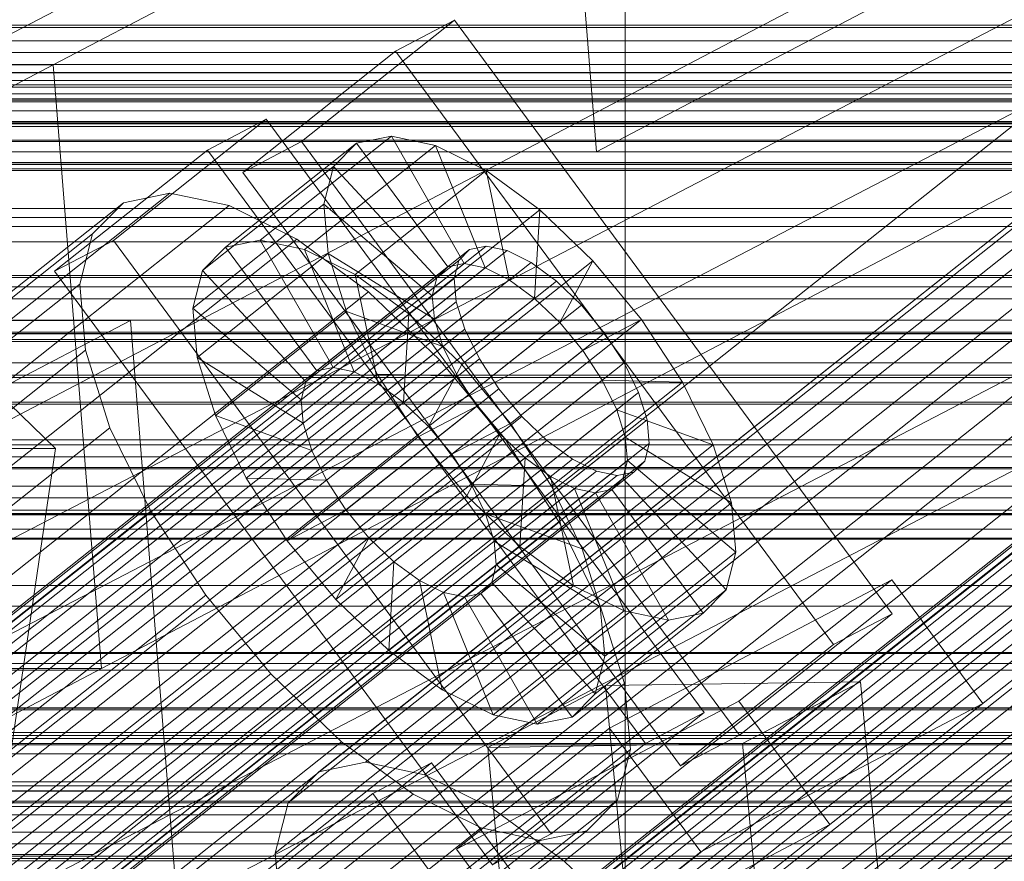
# Model space of a CAD drawing. Header units: millimetres. Extents: x -4738 to 65662, y -68080 to 6847.
# Tile 181 of 256: x -739 to -675, y -33708 to -33653. Entities that reach past the tile are written whole.
import ezdxf

# ---------------------------------------------------------------- set-up
doc = ezdxf.new("R2010")
doc.units = ezdxf.units.MM
for name, color, linetype, lineweight in [('COTAS_O', 1, 'Continuous', 0), ('frontal_C03', 7, 'Continuous', 0), ('frontal_C10', 7, 'Continuous', 0), ('frontal_secador', 7, 'Continuous', 0)]:
    doc.layers.add(name, color=color, linetype=linetype, lineweight=lineweight)
doc.dimstyles.new('R19_100', dxfattribs={"dimtxt": 250, "dimasz": 150, "dimexe": 150, "dimexo": 80, "dimgap": 100, "dimtad": 1, "dimtih": 1, "dimtoh": 1, "dimdsep": 46, "dimcen": 0.09, "dimadec": 0, "dimazin": 0, "dimtfac": 1, "dimtdec": 4, "dimtofl": 0, "dimtmove": 0, "dimatfit": 3, "dimfxl": 1, "dimtolj": 1, "dimtzin": 0, "dimarcsym": 0})

# ---------------------------------------------------------------- blocks, each defined once
blk = doc.blocks.new('DIM_R31_48')
at = {"layer": 'COTAS_O'}
for p, q in [((-1725, -33700), (-1575, -33655)), ((1725, -33700), (1575, -33655)), ((-1725, -34400), (-1725, -33700)), ((-1725, -33700), (1725, -33700)), ((-1725, -33700), (-1575, -33745)), ((1725, -33700), (1575, -33745)), ((1725, -34400), (1725, -33700))]:
    blk.add_line(p, q, dxfattribs=at)
blk.add_text('3450 O', height=250, dxfattribs=at).set_placement((0, -33600))
blk = doc.blocks.new('DIM_R31_53')
at = {"layer": 'COTAS_O'}
for p, q in [((-1480, -33670), (-780, -33670)), ((-780, -33670), (-825, -33820)), ((-780, -36000), (-780, -33670)), ((-780, -33670), (-735, -33820)), ((-780, -36000), (-825, -35850)), ((-780, -36000), (-735, -35850)), ((-1480, -36000), (-780, -36000))]:
    blk.add_line(p, q, dxfattribs=at)
blk.add_text('2330 O', height=250, rotation=90, dxfattribs=at).set_placement((-880, -34835))
blk = doc.blocks.new('DIM_R31_55')
at = {"layer": 'COTAS_O'}
for p, q in [((-1400, -33000), (-700, -33000)), ((-700, -33000), (-745, -33150)), ((-700, -36000), (-700, -33000)), ((-700, -33000), (-655, -33150)), ((-700, -36000), (-745, -35850)), ((-700, -36000), (-655, -35850)), ((-1400, -36000), (-700, -36000))]:
    blk.add_line(p, q, dxfattribs=at)
blk.add_text('3000 O', height=250, rotation=90, dxfattribs=at).set_placement((-800, -34500))

msp = doc.modelspace()

# ---------------------------------------------------------------- linework, layer by layer
at = {"layer": 'frontal_C03'}
for p, q in [((1250, -33657.745), (-1250, -33657.745)), ((1250, -33658.062), (-1250, -33658.062)), ((1496, -33658.154), (-1496, -33658.154)), ((1496, -33658.271), (-1496, -33658.271)), ((1250, -33658.856), (-1250, -33658.856)), ((1496, -33659.537), (-1496, -33659.537)), ((1496, -33659.873), (-1496, -33659.873)), ((-1250, -33659.62), (1250, -33659.62)), ((1250, -33660.743), (-1250, -33660.743)), ((-1250, -33660.829), (1250, -33660.829)), ((1250, -33661.507), (-1250, -33661.507)), ((1496, -33662.212), (-1496, -33662.212)), ((1250, -33662.301), (-1250, -33662.301)), ((1496, -33662.713), (-1496, -33662.713)), ((1250, -33662.618), (-1250, -33662.618)), ((1250, -33662.722), (-1250, -33662.722)), ((-1496, -33665.77), (1496, -33665.77)), ((1496, -33666.362), (-1496, -33666.362)), ((1496, -33669.67), (-1496, -33669.67)), ((1496, -33670.262), (-1496, -33670.262)), ((1496, -33673.318), (-1496, -33673.318)), ((1250, -33673.31), (-1250, -33673.31)), ((1496, -33673.82), (-1496, -33673.82)), ((1250, -33675.202), (-1250, -33675.202)), ((1496, -33676.159), (-1496, -33676.159)), ((1496, -33676.494), (-1496, -33676.494)), ((1496, -33677.76), (-1496, -33677.76)), ((1496, -33677.878), (-1496, -33677.878)), ((1250, -33680.203), (-1250, -33680.203)), ((1250, -33680.519), (-1250, -33680.519)), ((1250, -33681.313), (-1250, -33681.313)), ((-1250, -33682.078), (1250, -33682.078)), ((1250, -33683.201), (-1250, -33683.201)), ((1250, -33683.965), (-1250, -33683.965)), ((1250, -33684.759), (-1250, -33684.759)), ((1250, -33684.984), (-1250, -33684.984)), ((1250, -33685.075), (-1250, -33685.075)), ((1250, -33686.588), (-1250, -33686.588)), ((1250, -33694.075), (-1250, -33694.075)), ((1250, -33695.147), (-1250, -33695.147)), ((1250, -33699.199), (-1250, -33699.199)), ((1250, -33699.575), (-1250, -33699.575)), ((1250, -33702.661), (-1250, -33702.661)), ((1250, -33702.977), (-1250, -33702.977)), ((1250, -33703.771), (-1250, -33703.771)), ((-1250, -33704.535), (1250, -33704.535)), ((1250, -33705.658), (-1250, -33705.658)), ((1250, -33706.422), (-1250, -33706.422)), ((1250, -33707.216), (-1250, -33707.216)), ((1250, -33707.533), (-1250, -33707.533))]:
    msp.add_line(p, q, dxfattribs=at)
at = {"layer": 'frontal_C10'}
for p, q in [((-737.129, -33655.865), (-532.322, -33548.61)), ((-557.234, -33574.658), (-716.857, -33701.132)), ((-560.257, -33575.281), (-719.88, -33701.756)), ((-553.392, -33575.466), (-713.015, -33701.94)), ((-562.255, -33577.294), (-721.877, -33703.768)), ((-536.701, -33578.102), (-721.864, -33724.812)), ((-548.992, -33577.65), (-708.615, -33704.125)), ((-537.772, -33578.323), (-722.935, -33725.033)), ((-535.34, -33578.388), (-720.502, -33725.098)), ((-538.48, -33579.036), (-723.643, -33725.746)), ((-533.781, -33579.162), (-718.943, -33725.872)), ((-538.776, -33580.192), (-723.939, -33726.903)), ((-563.09, -33580.558), (-722.713, -33707.032)), ((-532.131, -33580.371), (-717.293, -33727.081)), ((-544.335, -33581.062), (-703.958, -33707.536)), ((-538.641, -33581.714), (-723.803, -33728.424)), ((-530.501, -33581.932), (-715.664, -33728.643)), ((-538.083, -33583.496), (-723.245, -33730.206)), ((-714.167, -33730.45), (-529.004, -33583.74)), ((-562.708, -33584.851), (-722.331, -33711.326)), ((-537.14, -33585.418), (-722.303, -33732.128)), ((-527.742, -33585.67), (-712.904, -33732.381)), ((-539.737, -33585.469), (-699.36, -33711.943)), ((-535.877, -33587.348), (-721.04, -33734.059)), ((-526.799, -33587.592), (-711.962, -33734.303)), ((-770.815, -33695.053), (-566.008, -33587.797)), ((-733.995, -33695.053), (-529.188, -33587.797)), ((-534.38, -33589.156), (-719.543, -33735.867)), ((-526.241, -33589.375), (-711.404, -33736.085)), ((-561.133, -33589.882), (-720.756, -33716.356)), ((-532.751, -33590.718), (-717.914, -33737.428)), ((-695.135, -33717.045), (-535.512, -33590.57)), ((-531.101, -33591.926), (-716.263, -33738.637)), ((-558.473, -33595.306), (-718.096, -33721.78)), ((-554.909, -33600.754), (-714.532, -33727.229)), ((-550.684, -33605.856), (-710.307, -33732.33)), ((-734.517, -33707.108), (-562.195, -33617.575)), ((-681.393, -33623.455), (-853.715, -33712.988)), ((-561.729, -33623.455), (-734.05, -33712.988)), ((-701.86, -33661.52), (-632.953, -33625.434)), ((-701.86, -33661.52), (-703.819, -33637.028)), ((-649.385, -33639.655), (-821.707, -33729.188)), ((-734.517, -33707.108), (-649.385, -33639.655)), ((-821.24, -33735.068), (-648.918, -33645.535)), ((-648.918, -33645.535), (-734.05, -33712.988)), ((-711.079, -33652.974), (-721.011, -33660.844)), ((-714.897, -33654.979), (-711.079, -33652.974)), ((-682.644, -33691.489), (-711.079, -33652.974)), ((-540.235, -33653.299), (-812.702, -33653.299)), ((-569.462, -33653.432), (-808.792, -33653.432)), ((-545.801, -33654.311), (-818.268, -33654.311)), ((-540.837, -33655.074), (-813.304, -33655.074)), ((-724.829, -33662.848), (-714.897, -33654.979)), ((-714.897, -33654.979), (-686.463, -33693.494)), ((-545.108, -33655.85), (-817.575, -33655.85)), ((-783.067, -33679.922), (-737.129, -33655.865)), ((-773.948, -33655.865), (-737.129, -33655.865)), ((-737.129, -33655.865), (-733.995, -33695.053)), ((-541.597, -33656.39), (-814.064, -33656.39)), ((-550.323, -33656.372), (-789.652, -33656.372)), ((-544.282, -33656.878), (-816.749, -33656.878)), ((-543.381, -33657.324), (-815.848, -33657.324)), ((-542.465, -33657.157), (-814.932, -33657.157)), ((-723.297, -33659.389), (-733.229, -33667.259)), ((-727.115, -33661.394), (-723.297, -33659.389)), ((-694.863, -33697.904), (-723.297, -33659.389)), ((-568.616, -33659.699), (-807.945, -33659.699)), ((-715.176, -33660.489), (-723.689, -33667.235)), ((-717.437, -33660.956), (-715.176, -33660.489)), ((-710.442, -33668.759), (-715.176, -33660.489)), ((-715.176, -33660.489), (-712.302, -33661.094)), ((-717.437, -33660.956), (-725.95, -33667.701)), ((-721.011, -33660.844), (-724.829, -33662.848)), ((-721.011, -33660.844), (-692.576, -33699.359)), ((-712.302, -33661.094), (-720.815, -33667.839)), ((-718.931, -33662.461), (-717.437, -33660.956)), ((-711.513, -33668.98), (-717.437, -33660.956)), ((-709.081, -33669.045), (-712.302, -33661.094)), ((-712.302, -33661.094), (-709.01, -33662.728)), ((-737.047, -33669.264), (-727.115, -33661.394)), ((-727.115, -33661.394), (-698.681, -33699.909)), ((-655.836, -33661.52), (-701.86, -33661.52)), ((-551.456, -33662.335), (-790.786, -33662.335)), ((-718.931, -33662.461), (-727.444, -33669.206)), ((-719.556, -33664.903), (-718.931, -33662.461)), ((-712.221, -33669.693), (-718.931, -33662.461)), ((-696.395, -33701.364), (-724.829, -33662.848)), ((-709.01, -33662.728), (-717.524, -33669.473)), ((-707.522, -33669.819), (-709.01, -33662.728)), ((-709.01, -33662.728), (-705.527, -33665.28)), ((-729.556, -33664.191), (-889.179, -33790.665)), ((-732.579, -33664.814), (-729.556, -33664.191)), ((-729.556, -33664.191), (-725.714, -33664.999)), ((-732.579, -33664.814), (-892.202, -33791.289)), ((-725.714, -33664.999), (-885.337, -33791.473)), ((-734.576, -33666.827), (-732.579, -33664.814)), ((-719.556, -33664.903), (-728.069, -33671.648)), ((-725.714, -33664.999), (-721.314, -33667.183)), ((-712.517, -33670.849), (-719.556, -33664.903)), ((-719.27, -33668.115), (-719.556, -33664.903)), ((-567.165, -33665.192), (-806.494, -33665.192)), ((-705.527, -33665.28), (-714.04, -33672.025)), ((-705.871, -33671.028), (-705.527, -33665.28)), ((-705.527, -33665.28), (-702.087, -33668.576)), ((-734.576, -33666.827), (-894.199, -33793.301)), ((-735.412, -33670.091), (-734.576, -33666.827)), ((-709.023, -33667.635), (-894.186, -33814.345)), ((-721.314, -33667.183), (-880.937, -33793.658)), ((-553.154, -33667.344), (-792.483, -33667.344)), ((-733.229, -33667.259), (-737.047, -33669.264)), ((-733.229, -33667.259), (-704.795, -33705.774)), ((-725.95, -33667.701), (-727.444, -33669.206)), ((-723.689, -33667.235), (-725.95, -33667.701)), ((-725.95, -33667.701), (-720.026, -33675.725)), ((-720.815, -33667.839), (-723.689, -33667.235)), ((-723.689, -33667.235), (-718.955, -33675.504)), ((-721.314, -33667.183), (-716.657, -33670.595)), ((-710.094, -33667.856), (-709.023, -33667.635)), ((-709.023, -33667.635), (-707.662, -33667.921)), ((-710.094, -33667.856), (-895.257, -33814.566)), ((-707.662, -33667.921), (-892.824, -33814.631)), ((-719.27, -33668.115), (-727.783, -33674.86)), ((-717.524, -33669.473), (-720.815, -33667.839)), ((-720.815, -33667.839), (-717.594, -33675.79)), ((-712.381, -33672.371), (-719.27, -33668.115)), ((-718.092, -33671.877), (-719.27, -33668.115)), ((-710.802, -33668.569), (-710.094, -33667.856)), ((-707.662, -33667.921), (-706.103, -33668.695)), ((-710.802, -33668.569), (-895.964, -33815.279)), ((-706.103, -33668.695), (-891.265, -33815.405)), ((-720.026, -33675.725), (-711.513, -33668.98)), ((-718.955, -33675.504), (-710.442, -33668.759)), ((-711.513, -33668.98), (-712.221, -33669.693)), ((-710.442, -33668.759), (-711.513, -33668.98)), ((-711.098, -33669.725), (-710.802, -33668.569)), ((-702.087, -33668.576), (-710.6, -33675.322)), ((-709.081, -33669.045), (-710.442, -33668.759)), ((-706.103, -33668.695), (-704.452, -33669.904)), ((-704.242, -33672.589), (-702.087, -33668.576)), ((-702.087, -33668.576), (-698.927, -33672.392)), ((-565.207, -33669.536), (-804.537, -33669.536)), ((-708.613, -33707.779), (-737.047, -33669.264)), ((-727.444, -33669.206), (-728.069, -33671.648)), ((-727.444, -33669.206), (-720.734, -33676.438)), ((-717.594, -33675.79), (-709.081, -33669.045)), ((-714.04, -33672.025), (-717.524, -33669.473)), ((-717.524, -33669.473), (-716.035, -33676.564)), ((-707.522, -33669.819), (-709.081, -33669.045)), ((-711.098, -33669.725), (-896.261, -33816.436)), ((-735.412, -33670.091), (-895.035, -33796.565)), ((-704.452, -33669.904), (-889.615, -33816.614)), ((-747.948, -33670.154), (-736.983, -33680.764)), ((-735.03, -33674.384), (-735.412, -33670.091)), ((-720.734, -33676.438), (-712.221, -33669.693)), ((-716.035, -33676.564), (-707.522, -33669.819)), ((-712.221, -33669.693), (-712.517, -33670.849)), ((-710.962, -33671.247), (-711.098, -33669.725)), ((-705.871, -33671.028), (-707.522, -33669.819)), ((-704.452, -33669.904), (-702.823, -33671.465)), ((-716.657, -33670.595), (-876.28, -33797.069)), ((-721.03, -33677.595), (-712.517, -33670.849)), ((-716.657, -33670.595), (-712.059, -33675.002)), ((-712.517, -33670.849), (-712.381, -33672.371)), ((-710.962, -33671.247), (-896.125, -33817.957)), ((-702.823, -33671.465), (-887.986, -33818.176)), ((-555.3, -33671.058), (-794.63, -33671.058)), ((-714.385, -33677.773), (-705.871, -33671.028)), ((-710.404, -33673.029), (-710.962, -33671.247)), ((-704.242, -33672.589), (-705.871, -33671.028)), ((-702.823, -33671.465), (-701.326, -33673.273)), ((-728.069, -33671.648), (-721.03, -33677.595)), ((-728.069, -33671.648), (-727.783, -33674.86)), ((-718.092, -33671.877), (-726.605, -33678.623)), ((-711.823, -33674.153), (-718.092, -33671.877)), ((-716.102, -33675.935), (-718.092, -33671.877)), ((-714.04, -33672.025), (-714.385, -33677.773)), ((-710.6, -33675.322), (-714.04, -33672.025)), ((-562.877, -33672.436), (-802.207, -33672.436)), ((-732.121, -33672.452), (-764.338, -33672.452)), ((-743.605, -33678.466), (-732.121, -33672.452)), ((-717.237, -33858.594), (-732.121, -33672.452)), ((-720.895, -33679.116), (-712.381, -33672.371)), ((-712.755, -33679.335), (-704.242, -33672.589)), ((-712.381, -33672.371), (-711.823, -33674.153)), ((-707.44, -33679.138), (-698.927, -33672.392)), ((-702.745, -33674.397), (-704.242, -33672.589)), ((-698.927, -33672.392), (-702.745, -33674.397)), ((-698.927, -33672.392), (-696.261, -33676.468)), ((-710.404, -33673.029), (-895.567, -33819.739)), ((-886.489, -33819.983), (-701.326, -33673.273)), ((-557.749, -33673.224), (-797.078, -33673.224)), ((-709.462, -33674.951), (-710.404, -33673.029)), ((-701.326, -33673.273), (-700.064, -33675.203)), ((-560.334, -33673.694), (-799.663, -33673.694)), ((-735.03, -33674.384), (-894.653, -33800.859)), ((-733.455, -33679.415), (-735.03, -33674.384)), ((-720.336, -33680.898), (-711.823, -33674.153)), ((-711.823, -33674.153), (-710.881, -33676.075)), ((-702.745, -33674.397), (-711.258, -33681.142)), ((-701.482, -33676.328), (-702.745, -33674.397)), ((-709.462, -33674.951), (-894.624, -33821.661)), ((-700.064, -33675.203), (-885.226, -33821.914)), ((-712.059, -33675.002), (-871.682, -33801.476)), ((-727.783, -33674.86), (-720.895, -33679.116)), ((-727.783, -33674.86), (-726.605, -33678.623)), ((-710.6, -33675.322), (-712.755, -33679.335)), ((-712.059, -33675.002), (-707.834, -33680.103)), ((-707.44, -33679.138), (-710.6, -33675.322)), ((-708.199, -33676.881), (-709.462, -33674.951)), ((-700.064, -33675.203), (-699.121, -33677.125)), ((-716.102, -33675.935), (-724.615, -33682.68)), ((-720.734, -33676.438), (-720.026, -33675.725)), ((-720.026, -33675.725), (-718.955, -33675.504)), ((-718.955, -33675.504), (-717.594, -33675.79)), ((-717.594, -33675.79), (-716.035, -33676.564)), ((-710.881, -33676.075), (-716.102, -33675.935)), ((-713.436, -33680.01), (-716.102, -33675.935)), ((-721.03, -33677.595), (-720.734, -33676.438)), ((-719.394, -33682.82), (-710.881, -33676.075)), ((-716.035, -33676.564), (-714.385, -33677.773)), ((-710.881, -33676.075), (-709.618, -33678.006)), ((-709.996, -33683.073), (-701.482, -33676.328)), ((-696.261, -33676.468), (-704.774, -33683.213)), ((-700.54, -33678.25), (-701.482, -33676.328)), ((-701.482, -33676.328), (-696.261, -33676.468)), ((-696.261, -33676.468), (-694.271, -33680.525)), ((-708.199, -33676.881), (-893.362, -33823.592)), ((-699.121, -33677.125), (-884.283, -33823.836)), ((-706.702, -33678.689), (-708.199, -33676.881)), ((-699.121, -33677.125), (-698.563, -33678.908)), ((-720.895, -33679.116), (-721.03, -33677.595)), ((-714.385, -33677.773), (-712.755, -33679.335)), ((-718.131, -33684.751), (-709.618, -33678.006)), ((-709.618, -33678.006), (-713.436, -33680.01)), ((-709.618, -33678.006), (-708.121, -33679.813)), ((-709.053, -33684.995), (-700.54, -33678.25)), ((-699.982, -33680.032), (-700.54, -33678.25)), ((-700.54, -33678.25), (-694.271, -33680.525)), ((-706.702, -33678.689), (-891.865, -33825.4)), ((-698.563, -33678.908), (-883.725, -33825.618)), ((-726.605, -33678.623), (-720.336, -33680.898)), ((-726.605, -33678.623), (-724.615, -33682.68)), ((-720.336, -33680.898), (-720.895, -33679.116)), ((-711.258, -33681.142), (-707.44, -33679.138)), ((-704.774, -33683.213), (-707.44, -33679.138)), ((-705.073, -33680.251), (-706.702, -33678.689)), ((-698.563, -33678.908), (-698.427, -33680.429)), ((-733.455, -33679.415), (-893.078, -33805.889)), ((-730.795, -33684.839), (-733.455, -33679.415)), ((-716.634, -33686.559), (-708.121, -33679.813)), ((-712.755, -33679.335), (-711.258, -33681.142)), ((-708.121, -33679.813), (-710.276, -33683.827)), ((-708.121, -33679.813), (-706.492, -33681.375)), ((-705.073, -33680.251), (-890.235, -33826.961)), ((-698.427, -33680.429), (-883.59, -33827.14)), ((-867.457, -33806.578), (-707.834, -33680.103)), ((-713.436, -33680.01), (-721.949, -33686.756)), ((-710.276, -33683.827), (-713.436, -33680.01)), ((-708.495, -33686.777), (-699.982, -33680.032)), ((-707.834, -33680.103), (-704.27, -33685.551)), ((-703.423, -33681.459), (-705.073, -33680.251)), ((-699.846, -33681.553), (-699.982, -33680.032)), ((-699.982, -33680.032), (-693.093, -33684.288)), ((-698.427, -33680.429), (-698.724, -33681.586)), ((-768.037, -33890.964), (-736.983, -33680.764)), ((-736.983, -33680.764), (-759.996, -33680.764)), ((-719.394, -33682.82), (-720.336, -33680.898)), ((-694.271, -33680.525), (-702.785, -33687.271)), ((-694.271, -33680.525), (-693.093, -33684.288)), ((-703.423, -33681.459), (-888.585, -33828.17)), ((-698.724, -33681.586), (-883.886, -33828.296)), ((-715.005, -33688.12), (-706.492, -33681.375)), ((-711.258, -33681.142), (-709.996, -33683.073)), ((-708.359, -33688.299), (-699.846, -33681.553)), ((-706.492, -33681.375), (-706.837, -33687.123)), ((-706.492, -33681.375), (-704.842, -33682.584)), ((-701.864, -33682.233), (-703.423, -33681.459)), ((-700.142, -33682.71), (-699.846, -33681.553)), ((-699.846, -33681.553), (-692.807, -33687.5)), ((-698.724, -33681.586), (-699.431, -33682.299)), ((-701.864, -33682.233), (-887.026, -33828.944)), ((-699.431, -33682.299), (-884.594, -33829.009)), ((-700.502, -33682.52), (-701.864, -33682.233)), ((-699.431, -33682.299), (-700.502, -33682.52)), ((-700.502, -33682.52), (-885.665, -33829.23)), ((-724.615, -33682.68), (-719.394, -33682.82)), ((-724.615, -33682.68), (-721.949, -33686.756)), ((-718.131, -33684.751), (-719.394, -33682.82)), ((-713.355, -33689.329), (-704.842, -33682.584)), ((-708.656, -33689.455), (-700.142, -33682.71)), ((-704.842, -33682.584), (-703.353, -33689.675)), ((-704.842, -33682.584), (-703.283, -33683.358)), ((-700.85, -33683.423), (-700.142, -33682.71)), ((-700.142, -33682.71), (-693.432, -33689.942)), ((-711.796, -33690.103), (-703.283, -33683.358)), ((-710.434, -33690.389), (-701.921, -33683.644)), ((-704.774, -33683.213), (-709.996, -33683.073)), ((-709.996, -33683.073), (-709.053, -33684.995)), ((-709.363, -33690.168), (-700.85, -33683.423)), ((-702.785, -33687.271), (-704.774, -33683.213)), ((-703.283, -33683.358), (-700.061, -33691.309)), ((-703.283, -33683.358), (-701.921, -33683.644)), ((-701.921, -33683.644), (-700.85, -33683.423)), ((-701.921, -33683.644), (-697.187, -33691.913)), ((-700.85, -33683.423), (-694.926, -33691.447)), ((-710.276, -33683.827), (-718.789, -33690.572)), ((-706.837, -33687.123), (-710.276, -33683.827)), ((-693.093, -33684.288), (-701.606, -33691.034)), ((-693.093, -33684.288), (-692.807, -33687.5)), ((-730.795, -33684.839), (-890.417, -33811.313)), ((-727.231, -33690.287), (-730.795, -33684.839)), ((-721.949, -33686.756), (-718.131, -33684.751)), ((-716.634, -33686.559), (-718.131, -33684.751)), ((-704.27, -33685.551), (-863.893, -33812.026)), ((-702.785, -33687.271), (-709.053, -33684.995)), ((-709.053, -33684.995), (-708.495, -33686.777)), ((-704.27, -33685.551), (-701.61, -33690.976)), ((-721.949, -33686.756), (-718.789, -33690.572)), ((-718.789, -33690.572), (-716.634, -33686.559)), ((-715.005, -33688.12), (-716.634, -33686.559)), ((-701.606, -33691.034), (-708.495, -33686.777)), ((-708.495, -33686.777), (-708.359, -33688.299)), ((-706.837, -33687.123), (-715.35, -33693.868)), ((-703.353, -33689.675), (-706.837, -33687.123)), ((-701.606, -33691.034), (-702.785, -33687.271)), ((-692.807, -33687.5), (-701.32, -33694.245)), ((-692.807, -33687.5), (-693.432, -33689.942)), ((-715.35, -33693.868), (-715.005, -33688.12)), ((-713.355, -33689.329), (-715.005, -33688.12)), ((-708.359, -33688.299), (-708.656, -33689.455)), ((-701.32, -33694.245), (-708.359, -33688.299)), ((-711.866, -33696.42), (-713.355, -33689.329)), ((-711.796, -33690.103), (-713.355, -33689.329)), ((-701.011, -33698.906), (-682.684, -33689.283)), ((-682.684, -33689.283), (-692.616, -33697.153)), ((-676.76, -33697.307), (-682.684, -33689.283)), ((-703.353, -33689.675), (-711.866, -33696.42)), ((-708.656, -33689.455), (-709.363, -33690.168)), ((-701.945, -33696.687), (-708.656, -33689.455)), ((-700.061, -33691.309), (-703.353, -33689.675)), ((-693.432, -33689.942), (-701.945, -33696.687)), ((-693.432, -33689.942), (-694.926, -33691.447)), ((-727.231, -33690.287), (-886.854, -33816.762)), ((-723.006, -33695.389), (-727.231, -33690.287)), ((-718.789, -33690.572), (-715.35, -33693.868)), ((-708.575, -33698.054), (-711.796, -33690.103)), ((-710.434, -33690.389), (-711.796, -33690.103)), ((-709.363, -33690.168), (-710.434, -33690.389)), ((-705.701, -33698.659), (-710.434, -33690.389)), ((-703.44, -33698.192), (-709.363, -33690.168)), ((-701.61, -33690.976), (-861.233, -33817.45)), ((-700.061, -33691.309), (-708.575, -33698.054)), ((-701.61, -33690.976), (-700.035, -33696.006)), ((-701.32, -33694.245), (-701.606, -33691.034)), ((-697.187, -33691.913), (-700.061, -33691.309)), ((-697.187, -33691.913), (-705.701, -33698.659)), ((-694.926, -33691.447), (-703.44, -33698.192)), ((-694.926, -33691.447), (-697.187, -33691.913)), ((-692.576, -33699.359), (-682.644, -33691.489)), ((-682.644, -33691.489), (-686.463, -33693.494)), ((-715.35, -33693.868), (-711.866, -33696.42)), ((-686.463, -33693.494), (-696.395, -33701.364)), ((-701.945, -33696.687), (-701.32, -33694.245)), ((-779.933, -33719.11), (-733.995, -33695.053)), ((-733.995, -33695.053), (-770.815, -33695.053)), ((-723.006, -33695.389), (-882.629, -33821.863)), ((-718.408, -33699.795), (-723.006, -33695.389)), ((-700.035, -33696.006), (-859.658, -33822.48)), ((-711.866, -33696.42), (-708.575, -33698.054)), ((-701.259, -33696.149), (-708.915, -33700.159)), ((-684.712, -33695.899), (-701.259, -33696.149)), ((-701.259, -33696.149), (-682.746, -33894.65)), ((-700.035, -33696.006), (-699.653, -33700.299)), ((-692.368, -33699.909), (-684.712, -33695.899)), ((-666.198, -33894.4), (-684.712, -33695.899)), ((-703.44, -33698.192), (-701.945, -33696.687)), ((-692.616, -33697.153), (-710.943, -33706.775)), ((-676.76, -33697.307), (-695.087, -33706.93)), ((-692.616, -33697.153), (-686.692, -33705.176)), ((-686.692, -33705.176), (-676.76, -33697.307)), ((-708.575, -33698.054), (-705.701, -33698.659)), ((-705.701, -33698.659), (-703.44, -33698.192)), ((-704.795, -33705.774), (-694.863, -33697.904)), ((-694.863, -33697.904), (-698.681, -33699.909)), ((-710.943, -33706.775), (-701.011, -33698.906)), ((-701.011, -33698.906), (-695.087, -33706.93)), ((-696.395, -33701.364), (-692.576, -33699.359)), ((-718.408, -33699.795), (-878.031, -33826.27)), ((-699.653, -33700.299), (-859.276, -33826.774)), ((-713.751, -33703.207), (-718.408, -33699.795)), ((-708.915, -33700.159), (-692.368, -33699.909)), ((-690.402, -33898.66), (-708.915, -33700.159)), ((-698.681, -33699.909), (-708.613, -33707.779)), ((-699.653, -33700.299), (-700.489, -33703.564)), ((-673.855, -33898.41), (-692.368, -33699.909)), ((-712.568, -33701.158), (-722.501, -33709.027)), ((-716.857, -33701.132), (-719.88, -33701.756)), ((-713.015, -33701.94), (-716.857, -33701.132)), ((-716.387, -33703.163), (-712.568, -33701.158)), ((-684.134, -33739.673), (-712.568, -33701.158)), ((-719.88, -33701.756), (-721.877, -33703.768)), ((-708.615, -33704.125), (-713.015, -33701.94)), ((-713.751, -33703.207), (-873.374, -33829.682)), ((-726.319, -33711.032), (-716.387, -33703.163)), ((-716.387, -33703.163), (-687.952, -33741.678)), ((-709.351, -33705.392), (-713.751, -33703.207)), ((-700.489, -33703.564), (-860.111, -33830.038)), ((-721.877, -33703.768), (-722.713, -33707.032)), ((-703.958, -33707.536), (-708.615, -33704.125)), ((-700.489, -33703.564), (-702.486, -33705.576)), ((-709.351, -33705.392), (-868.974, -33831.866)), ((-705.509, -33706.2), (-709.351, -33705.392)), ((-705.019, -33714.799), (-686.692, -33705.176)), ((-702.486, -33705.576), (-862.109, -33832.051)), ((-708.613, -33707.779), (-704.795, -33705.774)), ((-702.486, -33705.576), (-705.509, -33706.2)), ((-705.509, -33706.2), (-865.132, -33832.674)), ((-906.839, -33796.641), (-734.517, -33707.108)), ((-854.182, -33707.108), (-734.517, -33707.108)), ((-722.713, -33707.032), (-722.331, -33711.326)), ((-705.019, -33714.799), (-710.943, -33706.775)), ((-695.087, -33706.93), (-705.019, -33714.799)), ((-699.36, -33711.943), (-703.958, -33707.536))]:
    msp.add_line(p, q, dxfattribs=at)
at = {"layer": 'frontal_secador'}
for p, q in [((-1250, -33676), (1250, -33676)), ((-1250, -33682), (1250, -33682)), ((-1250, -33685), (1250, -33685)), ((1250, -33686), (-1250, -33686)), ((-1250, -33686.659), (1250, -33686.659)), ((1250, -33689.659), (-1250, -33689.659)), ((-1250, -33691), (1250, -33691)), ((1250, -33694), (-1250, -33694)), ((-1250, -33694.728), (1250, -33694.728)), ((-1250, -33697.588), (1250, -33697.588)), ((1250, -33697.611), (-1250, -33697.611)), ((1250, -33697.728), (-1250, -33697.728)), ((-1250, -33699.387), (1250, -33699.387)), ((1250, -33699.918), (-1250, -33699.918)), ((-1250, -33700), (1250, -33700)), ((1250, -33700.588), (-1250, -33700.588)), ((1250, -33702.387), (-1250, -33702.387)), ((1250, -33703), (-1250, -33703)), ((-1250, -33703.65), (1250, -33703.65)), ((1250, -33704), (-1250, -33704)), ((1250, -33707.382), (-1250, -33707.382))]:
    msp.add_line(p, q, dxfattribs=at)

# ---------------------------------------------------------------- dimensions: what is measured, and where the dimension line sits
at = {"layer": 'COTAS_O'}
for p1, p2, distance, picture, middle in [((-1400, -36000), (-1400, -33000), -700, 'DIM_R31_55', (-700, -34500)), ((-1725, -34400), (1725, -34400), 700, 'DIM_R31_48', (0, -33700)), ((-1480, -36000), (-1480, -33670), -700, 'DIM_R31_53', (-780, -34835))]:
    dim = msp.add_aligned_dim(p1=p1, p2=p2, distance=distance, text='<> O', dimstyle='R19_100', dxfattribs=at)
    dim.commit()
    dim.dimension.update_dxf_attribs({"geometry": picture, "text_midpoint": middle})

doc.saveas('drawing.dxf')
